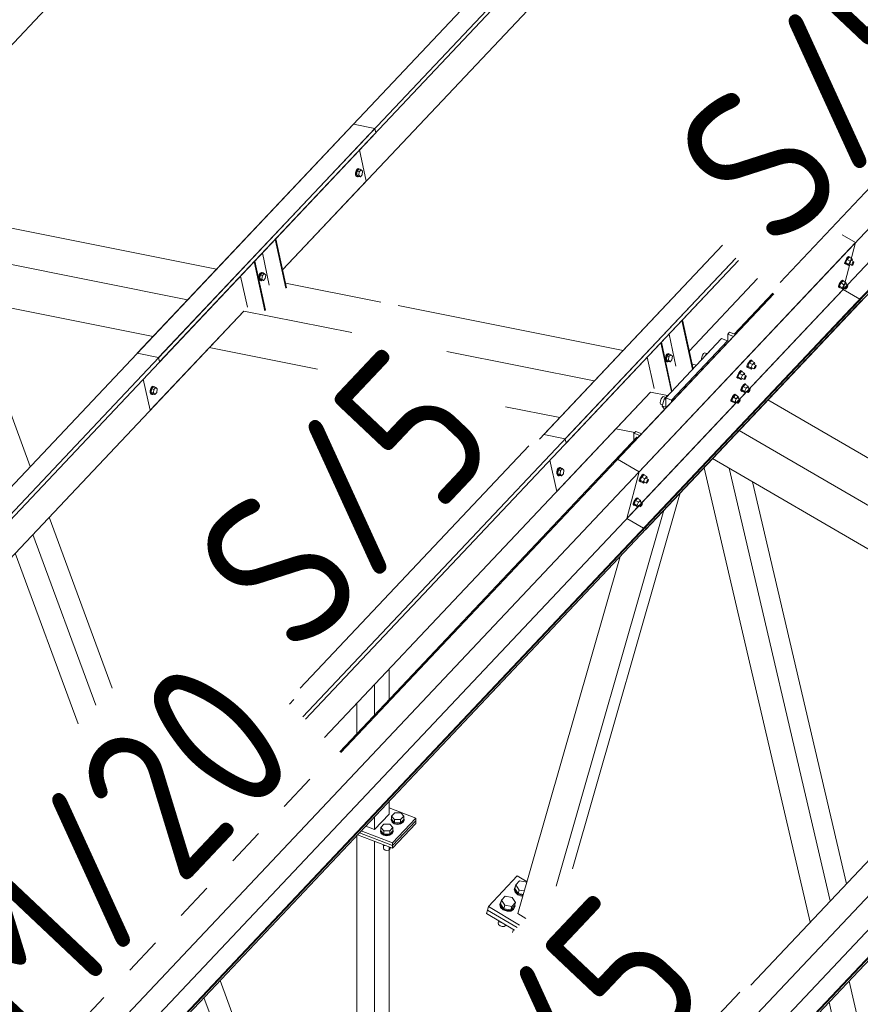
# Model space of a CAD drawing. Header units: millimetres. Extents: x -681 to 506, y -45 to 794.
# Tile 188 of 256: x -253 to -226, y 586 to 618. Entities that reach past the tile are written whole.
import ezdxf

# ---------------------------------------------------------------- set-up
doc = ezdxf.new("R2010")
doc.units = ezdxf.units.MM
doc.header["$LTSCALE"] = 0.6
doc.linetypes.add('XKITLINE00', pattern=[0])
doc.linetypes.add('XKITLINE02', pattern=[4, 2, -2])
for name, color, linetype, lineweight in [('Bolt', 7, 'Continuous', 0), ('Part', 2, 'Continuous', 0), ('PartMark', 3, 'Continuous', 0)]:
    doc.layers.add(name, color=color, linetype=linetype, lineweight=lineweight)
doc.styles.add('ISOCPEUR', font='ISOCPEUR.TTF')

msp = doc.modelspace()

# ---------------------------------------------------------------- linework, layer by layer
at = {"layer": 'Bolt', "color": 3, "linetype": 'XKITLINE00', "lineweight": 0}
for p, q in [((-242.005, 612.746), (-242.022, 612.68)), ((-241.974, 612.798), (-242.005, 612.746)), ((-241.999, 612.675), (-241.982, 612.742)), ((-241.975, 612.734), (-241.987, 612.62)), ((-241.982, 612.742), (-241.951, 612.793)), ((-241.915, 612.797), (-241.975, 612.734)), ((-241.975, 612.734), (-241.905, 612.72)), ((-241.936, 612.82), (-241.974, 612.798)), ((-241.951, 612.793), (-241.913, 612.815)), ((-241.936, 612.82), (-241.913, 612.815)), ((-241.917, 612.607), (-241.905, 612.72)), ((-241.915, 612.797), (-241.845, 612.784)), ((-241.913, 612.815), (-241.879, 612.802)), ((-241.905, 612.72), (-241.845, 612.784)), ((-241.879, 612.802), (-241.873, 612.789)), ((-241.845, 612.784), (-241.797, 612.733)), ((-241.797, 612.733), (-241.809, 612.62)), ((-242.022, 612.68), (-242.019, 612.615)), ((-242.019, 612.615), (-241.998, 612.571)), ((-241.996, 612.611), (-241.999, 612.675)), ((-241.998, 612.571), (-241.964, 612.557)), ((-241.975, 612.566), (-241.996, 612.611)), ((-241.987, 612.62), (-241.939, 612.57)), ((-241.987, 612.62), (-241.917, 612.607)), ((-241.941, 612.553), (-241.975, 612.566)), ((-241.964, 612.557), (-241.941, 612.553)), ((-241.918, 612.566), (-241.941, 612.553)), ((-241.939, 612.57), (-241.869, 612.556)), ((-241.869, 612.556), (-241.917, 612.607)), ((-241.809, 612.62), (-241.869, 612.556)), ((-226.319, 609.935), (-226.353, 609.875)), ((-226.295, 609.918), (-226.345, 609.812)), ((-226.33, 609.861), (-226.296, 609.921)), ((-226.282, 609.984), (-226.319, 609.935)), ((-226.296, 609.921), (-226.258, 609.97)), ((-226.232, 609.985), (-226.295, 609.918)), ((-226.202, 609.864), (-226.295, 609.918)), ((-226.25, 610.008), (-226.282, 609.984)), ((-226.258, 609.97), (-226.227, 609.995)), ((-226.233, 610.002), (-226.25, 610.008)), ((-226.233, 610.002), (-226.21, 609.988)), ((-226.232, 609.985), (-226.139, 609.931)), ((-226.227, 609.995), (-226.21, 609.988)), ((-226.21, 609.988), (-226.211, 609.973)), ((-226.139, 609.931), (-226.202, 609.864)), ((-226.126, 609.892), (-226.139, 609.931)), ((-226.137, 609.87), (-226.126, 609.892)), ((-226.377, 609.784), (-226.374, 609.82)), ((-226.377, 609.784), (-226.354, 609.771)), ((-226.353, 609.875), (-226.374, 609.82)), ((-226.354, 609.771), (-226.351, 609.806)), ((-226.337, 609.764), (-226.354, 609.771)), ((-226.351, 609.806), (-226.33, 609.861)), ((-226.252, 609.758), (-226.345, 609.812)), ((-226.345, 609.812), (-226.332, 609.774)), ((-226.328, 609.771), (-226.337, 609.764)), ((-226.332, 609.774), (-226.239, 609.72)), ((-226.252, 609.758), (-226.202, 609.864)), ((-226.252, 609.758), (-226.239, 609.72)), ((-226.239, 609.72), (-226.203, 609.758)), ((-226.225, 609.771), (-226.151, 609.728)), ((-226.153, 609.88), (-226.079, 609.837)), ((-226.151, 609.728), (-226.149, 609.746)), ((-226.142, 609.725), (-226.151, 609.728)), ((-226.149, 609.746), (-226.139, 609.773)), ((-226.127, 609.737), (-226.142, 609.725)), ((-226.139, 609.773), (-226.122, 609.803)), ((-226.108, 609.761), (-226.127, 609.737)), ((-226.122, 609.803), (-226.103, 609.828)), ((-226.091, 609.791), (-226.108, 609.761)), ((-226.103, 609.828), (-226.087, 609.84)), ((-226.08, 609.819), (-226.091, 609.791)), ((-226.087, 609.84), (-226.079, 609.837)), ((-226.079, 609.837), (-226.08, 609.819)), ((-245.104, 609.428), (-245.121, 609.362)), ((-245.121, 609.362), (-245.118, 609.297)), ((-245.118, 609.297), (-245.097, 609.253)), ((-245.073, 609.48), (-245.104, 609.428)), ((-245.098, 609.357), (-245.081, 609.424)), ((-245.095, 609.293), (-245.098, 609.357)), ((-245.074, 609.248), (-245.095, 609.293)), ((-245.074, 609.416), (-245.086, 609.302)), ((-245.086, 609.302), (-245.038, 609.252)), ((-245.086, 609.302), (-245.016, 609.289)), ((-245.081, 609.424), (-245.05, 609.475)), ((-245.014, 609.479), (-245.074, 609.416)), ((-245.074, 609.416), (-245.004, 609.402)), ((-245.035, 609.502), (-245.073, 609.48)), ((-245.05, 609.475), (-245.012, 609.497)), ((-245.035, 609.502), (-245.012, 609.497)), ((-245.016, 609.289), (-245.004, 609.402)), ((-244.969, 609.238), (-245.016, 609.289)), ((-245.014, 609.479), (-244.944, 609.466)), ((-245.012, 609.497), (-244.978, 609.484)), ((-245.004, 609.402), (-244.944, 609.466)), ((-244.978, 609.484), (-244.972, 609.471)), ((-244.909, 609.302), (-244.969, 609.238)), ((-244.944, 609.466), (-244.896, 609.415)), ((-244.896, 609.415), (-244.909, 609.302)), ((-245.097, 609.253), (-245.063, 609.239)), ((-245.04, 609.235), (-245.074, 609.248)), ((-245.063, 609.239), (-245.04, 609.235)), ((-245.017, 609.248), (-245.04, 609.235)), ((-245.038, 609.252), (-244.969, 609.238)), ((-226.574, 609.029), (-226.572, 609.064)), ((-226.574, 609.029), (-226.551, 609.015)), ((-226.551, 609.119), (-226.572, 609.064)), ((-226.517, 609.179), (-226.551, 609.119)), ((-226.551, 609.015), (-226.549, 609.051)), ((-226.535, 609.009), (-226.551, 609.015)), ((-226.549, 609.051), (-226.528, 609.106)), ((-226.492, 609.162), (-226.543, 609.057)), ((-226.45, 609.003), (-226.543, 609.057)), ((-226.543, 609.057), (-226.53, 609.019)), ((-226.525, 609.016), (-226.535, 609.009)), ((-226.53, 609.019), (-226.437, 608.965)), ((-226.528, 609.106), (-226.494, 609.166)), ((-226.479, 609.228), (-226.517, 609.179)), ((-226.494, 609.166), (-226.456, 609.215)), ((-226.429, 609.229), (-226.492, 609.162)), ((-226.399, 609.108), (-226.492, 609.162)), ((-226.448, 609.252), (-226.479, 609.228)), ((-226.456, 609.215), (-226.424, 609.239)), ((-226.45, 609.003), (-226.399, 609.108)), ((-226.45, 609.003), (-226.437, 608.965)), ((-226.431, 609.246), (-226.448, 609.252)), ((-226.437, 608.965), (-226.401, 609.003)), ((-226.431, 609.246), (-226.408, 609.233)), ((-226.429, 609.229), (-226.336, 609.175)), ((-226.424, 609.239), (-226.408, 609.233)), ((-226.422, 609.016), (-226.348, 608.972)), ((-226.408, 609.233), (-226.409, 609.217)), ((-226.336, 609.175), (-226.399, 609.108)), ((-226.351, 609.124), (-226.276, 609.081)), ((-226.348, 608.972), (-226.347, 608.99)), ((-226.34, 608.969), (-226.348, 608.972)), ((-226.347, 608.99), (-226.336, 609.018)), ((-226.324, 608.981), (-226.34, 608.969)), ((-226.323, 609.137), (-226.336, 609.175)), ((-226.336, 609.018), (-226.319, 609.048)), ((-226.334, 609.115), (-226.323, 609.137)), ((-226.305, 609.006), (-226.324, 608.981)), ((-226.319, 609.048), (-226.3, 609.072)), ((-226.288, 609.036), (-226.305, 609.006)), ((-226.3, 609.072), (-226.285, 609.084)), ((-226.278, 609.063), (-226.288, 609.036)), ((-226.285, 609.084), (-226.276, 609.081)), ((-226.276, 609.081), (-226.278, 609.063)), ((-232.096, 606.832), (-232.113, 606.765)), ((-232.113, 606.765), (-232.11, 606.701)), ((-232.065, 606.883), (-232.096, 606.832)), ((-232.09, 606.761), (-232.073, 606.827)), ((-232.087, 606.696), (-232.09, 606.761)), ((-232.066, 606.82), (-232.078, 606.706)), ((-232.073, 606.827), (-232.042, 606.879)), ((-232.006, 606.883), (-232.066, 606.82)), ((-232.066, 606.82), (-231.996, 606.806)), ((-232.027, 606.905), (-232.065, 606.883)), ((-232.042, 606.879), (-232.004, 606.901)), ((-232.027, 606.905), (-232.004, 606.901)), ((-232.008, 606.692), (-231.996, 606.806)), ((-232.006, 606.883), (-231.936, 606.869)), ((-232.004, 606.901), (-231.97, 606.888)), ((-231.996, 606.806), (-231.936, 606.869)), ((-231.97, 606.888), (-231.964, 606.875)), ((-231.936, 606.869), (-231.888, 606.819)), ((-231.888, 606.819), (-231.901, 606.706)), ((-230.948, 606.795), (-230.957, 606.734)), ((-230.922, 606.859), (-230.948, 606.795)), ((-230.888, 606.909), (-230.922, 606.859)), ((-230.853, 606.932), (-230.888, 606.909)), ((-230.853, 606.932), (-230.774, 606.901)), ((-230.825, 606.846), (-230.824, 606.849)), ((-230.824, 606.849), (-230.704, 606.976)), ((-230.824, 606.849), (-230.823, 606.848)), ((-230.704, 606.976), (-230.703, 606.975)), ((-232.11, 606.701), (-232.089, 606.656)), ((-232.089, 606.656), (-232.055, 606.643)), ((-232.066, 606.652), (-232.087, 606.696)), ((-232.078, 606.706), (-232.03, 606.656)), ((-232.078, 606.706), (-232.008, 606.692)), ((-232.032, 606.638), (-232.066, 606.652)), ((-232.055, 606.643), (-232.032, 606.638)), ((-232.009, 606.652), (-232.032, 606.638)), ((-232.03, 606.656), (-231.96, 606.642)), ((-231.96, 606.642), (-232.008, 606.692)), ((-231.901, 606.706), (-231.96, 606.642)), ((-230.957, 606.734), (-230.952, 606.712)), ((-229.504, 606.472), (-229.501, 606.507)), ((-229.504, 606.472), (-229.481, 606.458)), ((-229.48, 606.562), (-229.501, 606.507)), ((-229.481, 606.458), (-229.478, 606.494)), ((-229.464, 606.452), (-229.481, 606.458)), ((-229.446, 606.622), (-229.48, 606.562)), ((-229.478, 606.494), (-229.457, 606.549)), ((-229.422, 606.605), (-229.472, 606.5)), ((-229.379, 606.446), (-229.472, 606.5)), ((-229.472, 606.5), (-229.459, 606.462)), ((-229.455, 606.459), (-229.464, 606.452)), ((-229.459, 606.462), (-229.367, 606.408)), ((-229.457, 606.549), (-229.423, 606.609)), ((-229.409, 606.671), (-229.446, 606.622)), ((-229.423, 606.609), (-229.385, 606.658)), ((-229.359, 606.672), (-229.422, 606.605)), ((-229.329, 606.551), (-229.422, 606.605)), ((-229.377, 606.696), (-229.409, 606.671)), ((-229.385, 606.658), (-229.354, 606.682)), ((-229.379, 606.446), (-229.329, 606.551)), ((-229.379, 606.446), (-229.367, 606.408)), ((-229.361, 606.689), (-229.377, 606.696)), ((-229.367, 606.408), (-229.33, 606.446)), ((-229.361, 606.689), (-229.337, 606.676)), ((-229.359, 606.672), (-229.266, 606.618)), ((-229.354, 606.682), (-229.337, 606.676)), ((-229.352, 606.459), (-229.278, 606.415)), ((-229.337, 606.676), (-229.338, 606.66)), ((-229.266, 606.618), (-229.329, 606.551)), ((-229.28, 606.567), (-229.206, 606.524)), ((-229.278, 606.415), (-229.276, 606.433)), ((-229.276, 606.433), (-229.266, 606.461)), ((-229.254, 606.425), (-229.269, 606.412)), ((-229.253, 606.58), (-229.266, 606.618)), ((-229.266, 606.461), (-229.249, 606.491)), ((-229.264, 606.558), (-229.253, 606.58)), ((-229.235, 606.449), (-229.254, 606.425)), ((-229.249, 606.491), (-229.23, 606.515)), ((-229.218, 606.479), (-229.235, 606.449)), ((-229.23, 606.515), (-229.214, 606.527)), ((-229.207, 606.507), (-229.218, 606.479)), ((-229.214, 606.527), (-229.206, 606.524)), ((-229.206, 606.524), (-229.207, 606.507)), ((-229.821, 606.136), (-229.818, 606.171)), ((-229.821, 606.136), (-229.798, 606.122)), ((-229.797, 606.227), (-229.818, 606.171)), ((-229.798, 606.122), (-229.795, 606.158)), ((-229.781, 606.116), (-229.798, 606.122)), ((-229.763, 606.287), (-229.797, 606.227)), ((-229.795, 606.158), (-229.774, 606.213)), ((-229.739, 606.269), (-229.789, 606.164)), ((-229.696, 606.11), (-229.789, 606.164)), ((-229.789, 606.164), (-229.776, 606.126)), ((-229.772, 606.123), (-229.781, 606.116)), ((-229.776, 606.126), (-229.684, 606.072)), ((-229.774, 606.213), (-229.74, 606.273)), ((-229.726, 606.335), (-229.763, 606.287)), ((-229.74, 606.273), (-229.702, 606.322)), ((-229.676, 606.336), (-229.739, 606.269)), ((-229.646, 606.215), (-229.739, 606.269)), ((-229.694, 606.36), (-229.726, 606.335)), ((-229.702, 606.322), (-229.671, 606.346)), ((-229.696, 606.11), (-229.646, 606.215)), ((-229.696, 606.11), (-229.684, 606.072)), ((-229.678, 606.353), (-229.694, 606.36)), ((-229.684, 606.072), (-229.647, 606.11)), ((-229.678, 606.353), (-229.654, 606.34)), ((-229.676, 606.336), (-229.583, 606.282)), ((-229.671, 606.346), (-229.654, 606.34)), ((-229.669, 606.123), (-229.595, 606.08)), ((-229.654, 606.34), (-229.655, 606.325)), ((-229.583, 606.282), (-229.646, 606.215)), ((-229.597, 606.232), (-229.523, 606.188)), ((-229.593, 606.097), (-229.583, 606.125)), ((-229.57, 606.244), (-229.583, 606.282)), ((-229.583, 606.125), (-229.566, 606.155)), ((-229.581, 606.222), (-229.57, 606.244)), ((-229.552, 606.113), (-229.571, 606.089)), ((-229.566, 606.155), (-229.547, 606.179)), ((-229.535, 606.143), (-229.552, 606.113)), ((-229.547, 606.179), (-229.531, 606.192)), ((-229.524, 606.171), (-229.535, 606.143)), ((-229.531, 606.192), (-229.523, 606.188)), ((-229.523, 606.188), (-229.524, 606.171)), ((-229.269, 606.412), (-229.278, 606.415)), ((-248.545, 605.837), (-248.576, 605.786)), ((-248.553, 605.781), (-248.522, 605.832)), ((-248.486, 605.837), (-248.546, 605.773)), ((-248.507, 605.859), (-248.545, 605.837)), ((-248.522, 605.832), (-248.484, 605.854)), ((-248.507, 605.859), (-248.484, 605.854)), ((-248.486, 605.837), (-248.416, 605.823)), ((-248.484, 605.854), (-248.45, 605.841)), ((-248.476, 605.759), (-248.416, 605.823)), ((-248.45, 605.841), (-248.444, 605.828)), ((-248.416, 605.823), (-248.368, 605.773)), ((-229.678, 605.807), (-229.699, 605.752)), ((-229.644, 605.867), (-229.678, 605.807)), ((-229.676, 605.738), (-229.655, 605.793)), ((-229.619, 605.85), (-229.67, 605.744)), ((-229.655, 605.793), (-229.621, 605.853)), ((-229.606, 605.916), (-229.644, 605.867)), ((-229.621, 605.853), (-229.583, 605.902)), ((-229.556, 605.917), (-229.619, 605.85)), ((-229.526, 605.796), (-229.619, 605.85)), ((-229.575, 605.94), (-229.606, 605.916)), ((-229.595, 606.08), (-229.593, 606.097)), ((-229.586, 606.076), (-229.595, 606.08)), ((-229.571, 606.089), (-229.586, 606.076)), ((-229.583, 605.902), (-229.551, 605.927)), ((-229.577, 605.691), (-229.526, 605.796)), ((-229.558, 605.934), (-229.575, 605.94)), ((-229.558, 605.934), (-229.535, 605.92)), ((-229.556, 605.917), (-229.463, 605.863)), ((-229.551, 605.927), (-229.535, 605.92)), ((-229.535, 605.92), (-229.536, 605.905)), ((-229.463, 605.863), (-229.526, 605.796)), ((-229.478, 605.812), (-229.403, 605.769)), ((-229.45, 605.824), (-229.463, 605.863)), ((-229.461, 605.802), (-229.45, 605.824)), ((-248.576, 605.786), (-248.593, 605.719)), ((-248.593, 605.719), (-248.59, 605.655)), ((-248.59, 605.655), (-248.569, 605.61)), ((-248.57, 605.714), (-248.553, 605.781)), ((-248.567, 605.65), (-248.57, 605.714)), ((-248.569, 605.61), (-248.535, 605.597)), ((-248.546, 605.605), (-248.567, 605.65)), ((-248.546, 605.773), (-248.558, 605.66)), ((-248.558, 605.66), (-248.51, 605.61)), ((-248.558, 605.66), (-248.488, 605.646)), ((-248.546, 605.773), (-248.476, 605.759)), ((-248.512, 605.592), (-248.546, 605.605)), ((-248.535, 605.597), (-248.512, 605.592)), ((-248.489, 605.605), (-248.512, 605.592)), ((-248.51, 605.61), (-248.44, 605.596)), ((-248.488, 605.646), (-248.476, 605.759)), ((-248.44, 605.596), (-248.488, 605.646)), ((-248.381, 605.659), (-248.44, 605.596)), ((-248.368, 605.773), (-248.381, 605.659)), ((-232.213, 605.505), (-232.248, 605.455)), ((-232.179, 605.528), (-232.213, 605.505)), ((-232.179, 605.528), (-232.1, 605.497)), ((-232.03, 605.571), (-232.15, 605.444)), ((-232.03, 605.571), (-232.029, 605.571)), ((-229.961, 605.531), (-229.995, 605.471)), ((-229.936, 605.514), (-229.987, 605.409)), ((-229.972, 605.457), (-229.938, 605.517)), ((-229.923, 605.58), (-229.961, 605.531)), ((-229.938, 605.517), (-229.9, 605.566)), ((-229.873, 605.581), (-229.936, 605.514)), ((-229.844, 605.46), (-229.936, 605.514)), ((-229.892, 605.604), (-229.923, 605.58)), ((-229.9, 605.566), (-229.868, 605.591)), ((-229.875, 605.598), (-229.892, 605.604)), ((-229.875, 605.598), (-229.852, 605.584)), ((-229.873, 605.581), (-229.78, 605.527)), ((-229.868, 605.591), (-229.852, 605.584)), ((-229.852, 605.584), (-229.853, 605.569)), ((-229.78, 605.527), (-229.844, 605.46)), ((-229.767, 605.489), (-229.78, 605.527)), ((-229.778, 605.466), (-229.767, 605.489)), ((-229.702, 605.716), (-229.699, 605.752)), ((-229.702, 605.716), (-229.678, 605.703)), ((-229.678, 605.703), (-229.676, 605.738)), ((-229.662, 605.696), (-229.678, 605.703)), ((-229.577, 605.691), (-229.67, 605.744)), ((-229.67, 605.744), (-229.657, 605.706)), ((-229.652, 605.704), (-229.662, 605.696)), ((-229.657, 605.706), (-229.564, 605.652)), ((-229.577, 605.691), (-229.564, 605.652)), ((-229.564, 605.652), (-229.528, 605.691)), ((-229.549, 605.703), (-229.475, 605.66)), ((-229.475, 605.66), (-229.474, 605.678)), ((-229.467, 605.657), (-229.475, 605.66)), ((-229.474, 605.678), (-229.463, 605.705)), ((-229.451, 605.669), (-229.467, 605.657)), ((-229.463, 605.705), (-229.446, 605.735)), ((-229.432, 605.693), (-229.451, 605.669)), ((-229.446, 605.735), (-229.427, 605.76)), ((-229.415, 605.723), (-229.432, 605.693)), ((-229.427, 605.76), (-229.412, 605.772)), ((-229.405, 605.751), (-229.415, 605.723)), ((-229.412, 605.772), (-229.403, 605.769)), ((-229.403, 605.769), (-229.405, 605.751)), ((-232.273, 605.39), (-232.283, 605.33)), ((-232.283, 605.33), (-232.273, 605.288)), ((-232.248, 605.455), (-232.273, 605.39)), ((-232.273, 605.288), (-232.248, 605.278)), ((-232.248, 605.278), (-232.247, 605.278)), ((-232.248, 605.278), (-232.201, 605.259)), ((-232.15, 605.444), (-232.21, 605.228)), ((-232.21, 605.228), (-232.15, 605.138)), ((-232.21, 605.228), (-232.102, 605.186)), ((-232.15, 605.444), (-232.102, 605.426)), ((-230.019, 605.38), (-230.016, 605.416)), ((-230.019, 605.38), (-229.995, 605.367)), ((-229.995, 605.471), (-230.016, 605.416)), ((-229.995, 605.367), (-229.993, 605.402)), ((-229.979, 605.36), (-229.995, 605.367)), ((-229.993, 605.402), (-229.972, 605.457)), ((-229.894, 605.355), (-229.987, 605.409)), ((-229.987, 605.409), (-229.974, 605.37)), ((-229.969, 605.368), (-229.979, 605.36)), ((-229.974, 605.37), (-229.881, 605.316)), ((-229.894, 605.355), (-229.844, 605.46)), ((-229.894, 605.355), (-229.881, 605.316)), ((-229.881, 605.316), (-229.845, 605.355)), ((-229.867, 605.367), (-229.792, 605.324)), ((-229.795, 605.476), (-229.72, 605.433)), ((-229.792, 605.324), (-229.791, 605.342)), ((-229.784, 605.321), (-229.792, 605.324)), ((-229.791, 605.342), (-229.78, 605.369)), ((-229.768, 605.333), (-229.784, 605.321)), ((-229.78, 605.369), (-229.763, 605.399)), ((-229.749, 605.358), (-229.768, 605.333)), ((-229.763, 605.399), (-229.744, 605.424)), ((-229.732, 605.388), (-229.749, 605.358)), ((-229.744, 605.424), (-229.729, 605.436)), ((-229.722, 605.415), (-229.732, 605.388)), ((-229.729, 605.436), (-229.72, 605.433)), ((-229.72, 605.433), (-229.722, 605.415)), ((-232.15, 605.138), (-232.125, 605.128)), ((-235.568, 603.189), (-235.585, 603.123)), ((-235.585, 603.123), (-235.582, 603.058)), ((-235.582, 603.058), (-235.561, 603.013)), ((-235.537, 603.241), (-235.568, 603.189)), ((-235.562, 603.118), (-235.545, 603.185)), ((-235.559, 603.054), (-235.562, 603.118)), ((-235.561, 603.013), (-235.527, 603)), ((-235.538, 603.009), (-235.559, 603.054)), ((-235.538, 603.177), (-235.55, 603.063)), ((-235.55, 603.063), (-235.502, 603.013)), ((-235.55, 603.063), (-235.48, 603.05)), ((-235.545, 603.185), (-235.514, 603.236)), ((-235.478, 603.24), (-235.538, 603.177)), ((-235.538, 603.177), (-235.468, 603.163)), ((-235.504, 602.996), (-235.538, 603.009)), ((-235.499, 603.263), (-235.537, 603.241)), ((-235.527, 603), (-235.504, 602.996)), ((-235.514, 603.236), (-235.476, 603.258)), ((-235.481, 603.009), (-235.504, 602.996)), ((-235.502, 603.013), (-235.432, 602.999)), ((-235.499, 603.263), (-235.476, 603.258)), ((-235.48, 603.05), (-235.468, 603.163)), ((-235.432, 602.999), (-235.48, 603.05)), ((-235.478, 603.24), (-235.408, 603.227)), ((-235.476, 603.258), (-235.442, 603.245)), ((-235.468, 603.163), (-235.408, 603.227)), ((-235.442, 603.245), (-235.436, 603.232)), ((-235.373, 603.063), (-235.432, 602.999)), ((-235.408, 603.227), (-235.36, 603.176)), ((-235.36, 603.176), (-235.373, 603.063)), ((-232.89, 602.974), (-232.924, 602.914)), ((-232.901, 602.901), (-232.867, 602.961)), ((-232.853, 603.023), (-232.89, 602.974)), ((-232.867, 602.961), (-232.829, 603.009)), ((-232.803, 603.024), (-232.866, 602.957)), ((-232.821, 603.047), (-232.853, 603.023)), ((-232.829, 603.009), (-232.798, 603.034)), ((-232.805, 603.041), (-232.821, 603.047)), ((-232.805, 603.041), (-232.781, 603.028)), ((-232.803, 603.024), (-232.71, 602.97)), ((-232.798, 603.034), (-232.781, 603.028)), ((-232.781, 603.028), (-232.782, 603.012)), ((-232.71, 602.97), (-232.773, 602.903)), ((-232.697, 602.932), (-232.71, 602.97)), ((-232.948, 602.823), (-232.946, 602.859)), ((-232.948, 602.823), (-232.925, 602.81)), ((-232.924, 602.914), (-232.946, 602.859)), ((-232.925, 602.81), (-232.922, 602.845)), ((-232.908, 602.804), (-232.925, 602.81)), ((-232.922, 602.845), (-232.901, 602.901)), ((-232.866, 602.957), (-232.916, 602.852)), ((-232.823, 602.798), (-232.916, 602.852)), ((-232.916, 602.852), (-232.904, 602.813)), ((-232.899, 602.811), (-232.908, 602.804)), ((-232.904, 602.813), (-232.811, 602.76)), ((-232.773, 602.903), (-232.866, 602.957)), ((-232.823, 602.798), (-232.773, 602.903)), ((-232.823, 602.798), (-232.811, 602.76)), ((-232.811, 602.76), (-232.774, 602.798)), ((-232.796, 602.81), (-232.722, 602.767)), ((-232.724, 602.919), (-232.65, 602.876)), ((-232.722, 602.767), (-232.72, 602.785)), ((-232.713, 602.764), (-232.722, 602.767)), ((-232.72, 602.785), (-232.71, 602.813)), ((-232.698, 602.776), (-232.713, 602.764)), ((-232.71, 602.813), (-232.693, 602.843)), ((-232.708, 602.909), (-232.697, 602.932)), ((-232.679, 602.801), (-232.698, 602.776)), ((-232.693, 602.843), (-232.674, 602.867)), ((-232.662, 602.831), (-232.679, 602.801)), ((-232.674, 602.867), (-232.658, 602.879)), ((-232.651, 602.858), (-232.662, 602.831)), ((-232.658, 602.879), (-232.65, 602.876)), ((-232.65, 602.876), (-232.651, 602.858)), ((-233.146, 602.068), (-233.143, 602.103)), ((-233.146, 602.068), (-233.122, 602.054)), ((-233.122, 602.159), (-233.143, 602.103)), ((-233.088, 602.219), (-233.122, 602.159)), ((-233.122, 602.054), (-233.12, 602.09)), ((-233.106, 602.048), (-233.122, 602.054)), ((-233.12, 602.09), (-233.099, 602.145)), ((-233.063, 602.201), (-233.114, 602.096)), ((-233.021, 602.042), (-233.114, 602.096)), ((-233.114, 602.096), (-233.101, 602.058)), ((-233.096, 602.055), (-233.106, 602.048)), ((-233.101, 602.058), (-233.008, 602.004)), ((-233.099, 602.145), (-233.065, 602.205)), ((-233.05, 602.267), (-233.088, 602.219)), ((-233.065, 602.205), (-233.027, 602.254)), ((-233, 602.268), (-233.063, 602.201)), ((-232.971, 602.148), (-233.063, 602.201)), ((-233.019, 602.292), (-233.05, 602.267)), ((-233.027, 602.254), (-232.996, 602.278)), ((-233.021, 602.042), (-232.971, 602.148)), ((-233.021, 602.042), (-233.008, 602.004)), ((-233.002, 602.285), (-233.019, 602.292)), ((-233.008, 602.004), (-232.972, 602.042)), ((-233.002, 602.285), (-232.979, 602.272)), ((-233, 602.268), (-232.907, 602.215)), ((-232.996, 602.278), (-232.979, 602.272)), ((-232.994, 602.055), (-232.919, 602.012)), ((-232.979, 602.272), (-232.98, 602.257)), ((-232.907, 602.215), (-232.971, 602.148)), ((-232.922, 602.164), (-232.847, 602.12)), ((-232.919, 602.012), (-232.918, 602.029)), ((-232.918, 602.029), (-232.907, 602.057)), ((-232.895, 602.021), (-232.911, 602.009)), ((-232.894, 602.176), (-232.907, 602.215)), ((-232.907, 602.057), (-232.89, 602.087)), ((-232.905, 602.154), (-232.894, 602.176)), ((-232.876, 602.045), (-232.895, 602.021)), ((-232.89, 602.087), (-232.872, 602.111)), ((-232.859, 602.075), (-232.876, 602.045)), ((-232.872, 602.111), (-232.856, 602.124)), ((-232.849, 602.103), (-232.859, 602.075)), ((-232.856, 602.124), (-232.847, 602.12)), ((-232.847, 602.12), (-232.849, 602.103)), ((-232.911, 602.009), (-232.919, 602.012)), ((-240.881, 592.011), (-240.868, 592.04)), ((-240.856, 591.944), (-240.881, 592.011)), ((-240.881, 591.985), (-240.881, 592.011)), ((-240.856, 591.919), (-240.881, 591.985)), ((-240.868, 592.117), (-240.768, 592.223)), ((-240.868, 592.011), (-240.868, 592.117)), ((-240.775, 592.009), (-240.868, 592.117)), ((-240.775, 591.902), (-240.868, 592.011)), ((-240.782, 591.895), (-240.856, 591.944)), ((-240.775, 591.902), (-240.775, 592.009)), ((-240.583, 592.006), (-240.775, 592.009)), ((-240.768, 592.223), (-240.576, 592.22)), ((-240.483, 592.112), (-240.583, 592.006)), ((-240.583, 591.899), (-240.583, 592.006)), ((-240.583, 591.899), (-240.483, 592.005)), ((-240.5, 591.939), (-240.577, 591.892)), ((-240.576, 592.22), (-240.483, 592.112)), ((-240.47, 592.005), (-240.5, 591.939)), ((-240.5, 591.914), (-240.47, 591.98)), ((-240.483, 592.005), (-240.483, 592.112)), ((-240.483, 592.039), (-240.47, 592.005)), ((-240.47, 591.98), (-240.47, 592.005)), ((-241.227, 591.644), (-241.214, 591.673)), ((-241.202, 591.578), (-241.227, 591.644)), ((-241.227, 591.619), (-241.227, 591.644)), ((-241.214, 591.751), (-241.114, 591.856)), ((-241.214, 591.644), (-241.214, 591.751)), ((-241.121, 591.642), (-241.214, 591.751)), ((-241.121, 591.536), (-241.214, 591.644)), ((-241.121, 591.536), (-241.121, 591.642)), ((-240.929, 591.64), (-241.121, 591.642)), ((-241.114, 591.856), (-240.922, 591.854)), ((-240.829, 591.745), (-240.929, 591.64)), ((-240.929, 591.533), (-240.929, 591.64)), ((-240.929, 591.533), (-240.829, 591.639)), ((-240.922, 591.854), (-240.829, 591.745)), ((-240.856, 591.919), (-240.782, 591.869)), ((-240.816, 591.639), (-240.846, 591.573)), ((-240.829, 591.639), (-240.829, 591.745)), ((-240.829, 591.673), (-240.816, 591.639)), ((-240.816, 591.613), (-240.816, 591.639)), ((-240.68, 591.876), (-240.782, 591.895)), ((-240.782, 591.869), (-240.68, 591.85)), ((-240.775, 591.902), (-240.583, 591.899)), ((-240.577, 591.892), (-240.68, 591.876)), ((-240.68, 591.85), (-240.577, 591.867)), ((-240.577, 591.867), (-240.5, 591.914)), ((-241.202, 591.552), (-241.227, 591.619)), ((-241.128, 591.529), (-241.202, 591.578)), ((-241.202, 591.552), (-241.128, 591.503)), ((-241.026, 591.509), (-241.128, 591.529)), ((-241.128, 591.503), (-241.026, 591.484)), ((-241.121, 591.536), (-240.929, 591.533)), ((-240.923, 591.526), (-241.026, 591.509)), ((-241.026, 591.484), (-240.923, 591.5)), ((-240.846, 591.573), (-240.923, 591.526)), ((-240.923, 591.5), (-240.846, 591.547)), ((-240.846, 591.547), (-240.816, 591.613)), ((-241.139, 591.199), (-241.121, 591.178)), ((-241.133, 591.09), (-241.133, 591.192)), ((-241.119, 591.054), (-241.133, 591.09)), ((-241.121, 591.178), (-241.121, 591.192)), ((-241.121, 591.178), (-241.084, 591.178)), ((-241.119, 591.054), (-241.079, 591.027)), ((-241.079, 591.027), (-241.024, 591.017)), ((-241.024, 591.017), (-240.968, 591.026)), ((-240.968, 591.026), (-240.926, 591.051)), ((-240.926, 591.051), (-240.91, 591.087)), ((-240.91, 591.087), (-240.91, 591.11)), ((-236.948, 589.773), (-236.94, 589.803)), ((-236.948, 589.773), (-236.92, 589.679)), ((-236.94, 589.803), (-236.903, 589.886)), ((-236.911, 589.709), (-236.94, 589.803)), ((-236.926, 589.801), (-236.894, 589.913)), ((-236.82, 589.638), (-236.926, 589.801)), ((-236.903, 589.886), (-236.901, 589.887)), ((-236.894, 589.913), (-236.774, 590.039)), ((-236.788, 589.75), (-236.894, 589.913)), ((-236.82, 589.638), (-236.788, 589.75)), ((-236.62, 589.723), (-236.788, 589.75)), ((-236.774, 590.039), (-236.548, 590.003)), ((-236.542, 589.994), (-236.548, 590.003)), ((-237.387, 589.312), (-237.355, 589.424)), ((-237.355, 589.424), (-237.236, 589.551)), ((-237.249, 589.261), (-237.355, 589.424)), ((-237.236, 589.551), (-237.009, 589.515)), ((-237.009, 589.515), (-236.902, 589.352)), ((-236.92, 589.679), (-236.835, 589.6)), ((-236.827, 589.63), (-236.911, 589.709)), ((-236.835, 589.6), (-236.716, 589.558)), ((-236.708, 589.588), (-236.827, 589.63)), ((-236.652, 589.611), (-236.82, 589.638)), ((-236.716, 589.558), (-236.666, 589.56)), ((-236.658, 589.59), (-236.708, 589.588)), ((-237.409, 589.284), (-237.401, 589.314)), ((-237.409, 589.284), (-237.381, 589.191)), ((-237.401, 589.314), (-237.365, 589.398)), ((-237.373, 589.221), (-237.401, 589.314)), ((-237.387, 589.312), (-237.281, 589.149)), ((-237.381, 589.191), (-237.296, 589.112)), ((-237.288, 589.142), (-237.373, 589.221)), ((-237.365, 589.398), (-237.363, 589.399)), ((-237.296, 589.112), (-237.177, 589.069)), ((-237.169, 589.099), (-237.288, 589.142)), ((-237.281, 589.149), (-237.249, 589.261)), ((-237.281, 589.149), (-237.054, 589.113)), ((-237.022, 589.225), (-237.249, 589.261)), ((-237.048, 589.104), (-237.169, 589.099)), ((-237.057, 589.074), (-236.966, 589.125)), ((-237.054, 589.113), (-236.934, 589.24)), ((-237.054, 589.113), (-237.022, 589.225)), ((-236.957, 589.155), (-237.048, 589.104)), ((-236.902, 589.352), (-237.022, 589.225)), ((-236.966, 589.125), (-236.93, 589.208)), ((-236.921, 589.238), (-236.957, 589.155)), ((-236.934, 589.24), (-236.902, 589.352)), ((-236.93, 589.208), (-236.921, 589.238)), ((-236.928, 589.262), (-236.921, 589.238)), ((-237.177, 589.069), (-237.057, 589.074)), ((-237.463, 588.7), (-237.444, 588.766)), ((-237.463, 588.7), (-237.447, 588.649)), ((-237.447, 588.649), (-237.401, 588.606)), ((-237.402, 588.724), (-237.421, 588.753)), ((-237.402, 588.724), (-237.398, 588.739)), ((-237.363, 588.718), (-237.402, 588.724)), ((-237.401, 588.606), (-237.336, 588.583)), ((-237.336, 588.583), (-237.27, 588.585)), ((-237.27, 588.585), (-237.221, 588.613)), ((-237.221, 588.613), (-237.214, 588.629))]:
    msp.add_line(p, q, dxfattribs=at)
at = {"layer": 'Part', "color": 2, "linetype": 'XKITLINE00', "lineweight": 0}
for p, q in [((-248.321, 606.776), (-209.125, 648.295)), ((-248.292, 606.639), (-209.096, 648.159)), ((-257.366, 612.175), (-226.327, 645.054)), ((-232.951, 603.127), (-193.754, 644.647)), ((-194.145, 643.151), (-233.342, 601.631)), ((-232.751, 601.271), (-193.555, 642.79)), ((-193.544, 642.914), (-232.74, 601.395)), ((-193.525, 642.904), (-232.721, 601.384)), ((-244.357, 609.579), (-213.319, 642.458)), ((-249.009, 606.913), (-233.342, 623.509)), ((-280.601, 572.583), (-241.404, 614.103)), ((-257.759, 597.644), (-242.092, 614.24)), ((-241.404, 614.103), (-242.092, 614.24)), ((-241.375, 613.966), (-241.404, 614.103)), ((-280.571, 572.446), (-241.375, 613.966)), ((-241.678, 612.417), (-241.895, 613.415)), ((-244.357, 609.579), (-241.678, 612.417)), ((-257.275, 611.757), (-246.471, 609.601)), ((-258.606, 610.862), (-247.394, 608.624)), ((-244.251, 608.991), (-244.591, 610.559)), ((-244.234, 609.009), (-244.574, 610.577)), ((-226.455, 610.698), (-226.034, 610.454)), ((-265.23, 568.934), (-226.034, 610.454)), ((-236.137, 604.172), (-230.288, 610.368)), ((-236.001, 604.316), (-230.288, 610.368)), ((-226.034, 610.454), (-226.425, 608.958)), ((-244.781, 609.096), (-245.003, 610.122)), ((-243.707, 595.288), (-229.856, 609.96)), ((-235.313, 604.179), (-229.856, 609.96)), ((-259.712, 609.69), (-248.5, 607.452)), ((-244.925, 608.276), (-245.266, 609.844)), ((-244.908, 608.295), (-245.249, 609.863)), ((-243.623, 595.209), (-229.772, 609.881)), ((-235.284, 604.043), (-229.772, 609.881)), ((-245.483, 608.388), (-245.699, 609.385)), ((-231.349, 606.983), (-229.16, 609.302)), ((-231.349, 606.983), (-229.16, 609.302)), ((-226.425, 608.958), (-265.621, 567.438)), ((-244.267, 609.161), (-241.216, 608.552)), ((-225.892, 608.649), (-226.425, 608.958)), ((-225.823, 608.722), (-265.019, 567.202)), ((-225.804, 608.711), (-265, 567.191)), ((-252.426, 603.293), (-254.398, 608.63)), ((-228.644, 608.816), (-242.495, 594.144)), ((-228.644, 608.816), (-233.638, 603.526)), ((-228.67, 608.84), (-229.906, 607.53)), ((-265.03, 567.078), (-225.834, 608.598)), ((-240.659, 608.441), (-233.463, 607.004)), ((-276.637, 575.386), (-245.598, 608.265)), ((-248.595, 605.09), (-245.598, 608.265)), ((-245.598, 608.266), (-242.139, 607.575)), ((-231.244, 606.402), (-231.583, 607.962)), ((-231.227, 606.42), (-231.566, 607.981)), ((-230.315, 607.386), (-232.102, 605.493)), ((-231.773, 606.5), (-231.995, 607.526)), ((-230.125, 607.312), (-230.315, 607.386)), ((-230.119, 607.53), (-230.061, 607.591)), ((-230.119, 607.31), (-230.119, 607.53)), ((-230.119, 607.53), (-229.928, 607.456)), ((-230.061, 607.591), (-229.871, 607.517)), ((-246.704, 607.094), (-243.245, 606.403)), ((-231.919, 605.687), (-232.258, 607.248)), ((-231.902, 605.705), (-232.24, 607.266)), ((-231.912, 605.419), (-230.125, 607.312)), ((-230.125, 607.312), (-231.912, 605.419)), ((-230.125, 607.312), (-230.08, 607.295)), ((-248.321, 606.776), (-249.009, 606.913)), ((-248.321, 606.776), (-248.292, 606.639)), ((-239.099, 606.968), (-234.386, 606.028)), ((-232.475, 605.791), (-232.691, 606.789)), ((-231.259, 606.564), (-231.117, 606.536)), ((-248.812, 606.088), (-248.595, 605.09)), ((-243.011, 594.63), (-232.59, 605.669)), ((-235.587, 602.494), (-232.59, 605.669)), ((-232.59, 605.669), (-232.04, 605.559)), ((-232.102, 605.493), (-231.912, 605.419)), ((-232.102, 605.153), (-232.102, 605.493)), ((-237.229, 605.203), (-235.492, 604.856)), ((-231.912, 605.354), (-231.912, 605.419)), ((-231.912, 605.419), (-231.867, 605.402)), ((-231.912, 605.354), (-231.912, 605.419)), ((-228.831, 605.422), (-217.772, 599.002)), ((-233.02, 604.232), (-242.521, 594.168)), ((-235.313, 604.179), (-236.001, 604.316)), ((-233.695, 604.498), (-233.094, 604.378)), ((-233.116, 604.355), (-233.058, 604.416)), ((-233.116, 604.13), (-233.116, 604.355)), ((-233.116, 604.355), (-232.926, 604.281)), ((-233.058, 604.416), (-232.868, 604.342)), ((-232.984, 604.218), (-233.02, 604.232)), ((-229.754, 604.445), (-218.694, 598.025)), ((-235.313, 604.179), (-235.284, 604.043)), ((-235.804, 603.492), (-235.587, 602.494)), ((-233.638, 603.526), (-232.951, 603.127)), ((-230.603, 603.546), (-219.543, 597.126)), ((-213.713, 603.302), (-229.38, 586.706)), ((-232.951, 603.127), (-233.342, 601.631)), ((-227.475, 588.724), (-230.876, 603.256)), ((-226.836, 589.401), (-230.075, 603.24)), ((-252.222, 561.383), (-213.026, 602.903)), ((-226.317, 589.95), (-229.326, 602.805)), ((-235.081, 590.427), (-231.639, 602.448)), ((-235.6, 589.877), (-232.158, 601.899)), ((-213.417, 601.407), (-252.613, 559.887)), ((-249.809, 596.207), (-251.826, 601.668)), ((-233.342, 601.631), (-232.809, 601.322)), ((-232.721, 601.384), (-232.751, 601.271)), ((-232.74, 601.395), (-232.721, 601.384)), ((-250.328, 595.658), (-252.345, 601.118)), ((-212.815, 601.17), (-252.011, 559.651)), ((-212.796, 601.16), (-251.992, 559.64)), ((-252.022, 559.526), (-212.826, 601.046)), ((-250.892, 595.06), (-252.909, 600.521)), ((-233.558, 600.416), (-236.828, 588.995)), ((-240.95, 595.831), (-240.95, 596.813)), ((-241.412, 595.343), (-241.412, 596.324)), ((-244.139, 595.696), (-243.999, 595.844)), ((-241.981, 594.739), (-241.981, 595.72)), ((-240.95, 592.173), (-240.95, 592.585)), ((-240.094, 592.048), (-240.95, 592.382)), ((-240.95, 592.173), (-241.412, 591.685)), ((-241.412, 591.685), (-241.412, 592.096)), ((-240.094, 592.048), (-240.843, 591.254)), ((-240.094, 591.963), (-240.843, 591.169)), ((-240.094, 591.963), (-240.843, 591.169)), ((-240.094, 591.963), (-240.094, 592.048)), ((-240.094, 591.878), (-240.094, 591.963)), ((-241.84, 591.643), (-240.843, 591.254)), ((-241.412, 591.685), (-241.696, 591.795)), ((-240.094, 591.878), (-240.843, 591.084)), ((-241.981, 583.118), (-241.981, 591.493)), ((-240.843, 591.084), (-241.957, 591.518)), ((-240.843, 591.169), (-241.898, 591.581)), ((-241.898, 591.581), (-240.843, 591.169)), ((-241.412, 583.721), (-241.412, 591.306)), ((-240.95, 584.21), (-240.95, 591.126)), ((-240.843, 591.254), (-240.843, 591.169)), ((-240.843, 591.169), (-240.843, 591.084)), ((-237.77, 589.223), (-236.848, 590.2)), ((-236.848, 590.2), (-236.536, 590.014)), ((-237.802, 589.111), (-237.834, 588.999)), ((-237.77, 589.223), (-237.802, 589.111)), ((-237.802, 589.111), (-236.856, 588.547)), ((-237.802, 589.111), (-236.856, 588.547)), ((-237.77, 589.223), (-236.777, 588.63)), ((-237.834, 588.999), (-236.935, 588.463)), ((-236.828, 588.995), (-236.575, 588.844)), ((-237, 588.394), (-236.974, 588.486)), ((-245.391, 584.244), (-246.356, 586.858)), ((-225.728, 584.665), (-226.237, 586.84)), ((-245.909, 583.694), (-246.875, 586.309)), ((-226.561, 584.818), (-226.876, 586.163))]:
    msp.add_line(p, q, dxfattribs=at)
at = {"layer": 'PartMark', "color": 1, "linetype": 'XKITLINE00', "lineweight": 0}
for p, q in [((-228.442, 609.175), (-221.129, 616.922)), ((-243.797, 596.203), (-236.484, 603.95)), ((-237.04, 578.737), (-229.727, 586.484))]:
    msp.add_line(p, q, dxfattribs=at)
at = {"layer": 'PartMark', "color": 1, "linetype": 'XKITLINE02', "lineweight": 0}
msp.add_line((-252.541, 583.699), (-242.868, 593.946), dxfattribs=at)

# ---------------------------------------------------------------- texts
at = {"layer": 'PartMark', "color": 1, "style": 'ISOCPEUR', "width": 0.85}
for s, p in [('S/5', (-228.467, 610.023)), ('S/5', (-243.822, 597.052)), ('M/20', (-252.565, 584.548)), ('S/5', (-237.065, 579.585))]:
    msp.add_text(s, height=5, rotation=46.6502, dxfattribs=at).set_placement(p)

doc.saveas('drawing.dxf')
